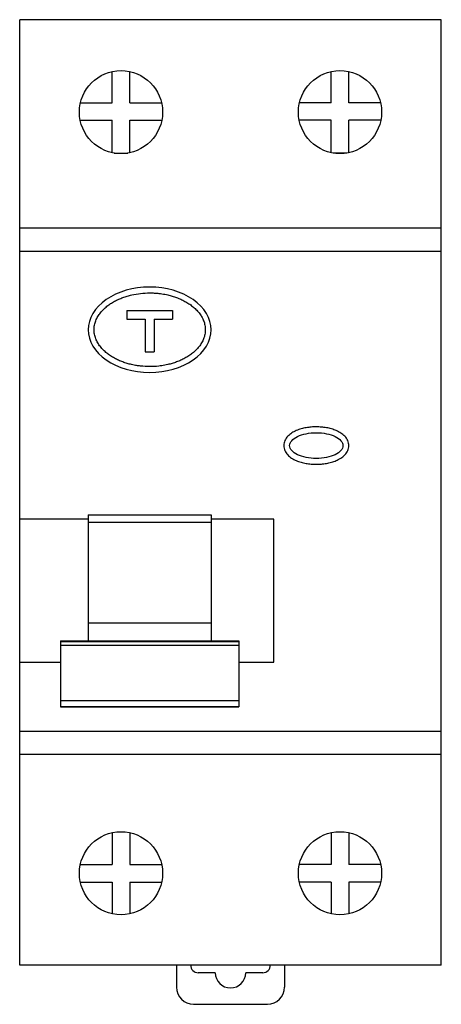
# Model space of a CAD drawing. Header units: millimetres. Extents: x 0 to 36, y -3.4 to 80.8.
import ezdxf

# ---------------------------------------------------------------- set-up
doc = ezdxf.new("R2010")
doc.units = ezdxf.units.MM

msp = doc.modelspace()

# ---------------------------------------------------------------- linework, layer by layer
at = {"color": 7, "linetype": 'Continuous', "lineweight": 25}
for p, q in [((0, 0), (0, 80.8)), ((36, 80.8), (0, 80.8)), ((36, 0), (36, 80.8)), ((7.9, 73.7), (7.9, 76.37)), ((9.4, 73.7), (9.4, 76.37)), ((26.6, 73.7), (26.6, 76.37)), ((28.1, 73.7), (28.1, 76.37)), ((5.191, 73.7), (7.9, 73.7)), ((9.4, 73.7), (12.109, 73.7)), ((26.6, 73.7), (23.891, 73.7)), ((30.809, 73.7), (28.1, 73.7)), ((5.17, 72.2), (7.9, 72.2)), ((7.9, 69.43), (7.9, 72.2)), ((9.4, 72.2), (12.13, 72.2)), ((9.4, 69.43), (9.4, 72.2)), ((26.6, 72.2), (23.87, 72.2)), ((26.6, 69.43), (26.6, 72.2)), ((30.83, 72.2), (28.1, 72.2)), ((28.1, 69.43), (28.1, 72.2)), ((8.056, 69.4), (9.244, 69.4)), ((27.944, 69.4), (26.756, 69.4)), ((0, 63), (36, 63)), ((36, 61), (0, 61)), ((9.15, 55.95), (13.05, 55.95)), ((9.15, 55.95), (9.15, 55.2)), ((13.05, 55.95), (13.05, 55.2)), ((9.15, 55.2), (10.725, 55.2)), ((10.725, 55.2), (10.725, 52.4)), ((11.475, 55.2), (11.475, 52.4)), ((11.475, 55.2), (13.05, 55.2)), ((10.725, 52.4), (11.475, 52.4)), ((5.85, 38.107), (0, 38.107)), ((5.85, 38.477), (5.85, 27.72)), ((5.85, 38.477), (16.35, 38.477)), ((16.35, 38.477), (16.35, 27.72)), ((21.7, 38.107), (16.35, 38.107)), ((21.7, 25.893), (21.7, 38.107)), ((5.85, 37.857), (16.35, 37.857)), ((5.85, 29.263), (16.35, 29.263)), ((3.475, 27.72), (3.475, 22.082)), ((3.475, 27.72), (18.725, 27.72)), ((18.725, 27.636), (3.475, 27.636)), ((3.475, 27.332), (18.725, 27.332)), ((18.725, 27.72), (18.725, 22.082)), ((0, 25.893), (3.475, 25.893)), ((18.725, 25.893), (21.7, 25.893)), ((3.475, 22.602), (18.725, 22.602)), ((3.475, 22.104), (18.725, 22.104)), ((3.475, 22.082), (18.725, 22.082)), ((0, 20), (36, 20)), ((36, 18), (0, 18)), ((7.9, 11.32), (7.9, 8.6)), ((9.4, 11.32), (9.4, 8.6)), ((26.6, 11.32), (26.6, 8.6)), ((28.1, 11.32), (28.1, 8.6)), ((5.18, 8.6), (7.9, 8.6)), ((9.4, 8.6), (12.12, 8.6)), ((26.6, 8.6), (23.88, 8.6)), ((30.82, 8.6), (28.1, 8.6)), ((5.18, 7.1), (7.9, 7.1)), ((7.9, 7.1), (7.9, 4.38)), ((9.4, 7.1), (9.4, 4.38)), ((9.4, 7.1), (12.12, 7.1)), ((26.6, 7.1), (23.88, 7.1)), ((26.6, 7.1), (26.6, 4.38)), ((28.1, 7.1), (28.1, 4.38)), ((30.82, 7.1), (28.1, 7.1)), ((36, 0), (0, 0)), ((13.381, 0), (13.381, -1.877)), ((22.619, 0), (22.619, -1.877)), ((16.7, -0.65), (15.25, -0.65)), ((20.75, -0.65), (19.3, -0.65)), ((14.854, -3.35), (21.146, -3.35))]:
    msp.add_line(p, q, dxfattribs=at)
for centre in [(8.65, 72.9), (27.35, 72.9), (8.65, 7.85), (27.35, 7.85)]:
    msp.add_circle(centre, 3.55, dxfattribs=at)
for centre, radius, start, end in [((15.25, 0), 0.65, 180, 270), ((18, -0.65), 1.3, 180, 0), ((20.75, 0), 0.65, 270, 0), ((14.854, -1.877), 1.473, 180, 270), ((21.146, -1.877), 1.473, 270, 0)]:
    msp.add_arc(centre, radius, start, end, dxfattribs=at)
for points, knots in [([(16.35, 54.3), (16.35, 53.332), (15.797, 52.404), (13.828, 51.035), (12.492, 50.65), (9.708, 50.65), (8.372, 51.035), (6.403, 52.404), (5.85, 53.332), (5.85, 55.268), (6.403, 56.196), (8.372, 57.565), (9.708, 57.95), (12.492, 57.95), (13.828, 57.565), (15.797, 56.196), (16.35, 55.268), (16.35, 54.3)], [0, 0, 0, 0, 0.125, 0.125, 0.25, 0.25, 0.375, 0.375, 0.5, 0.5, 0.625, 0.625, 0.75, 0.75, 0.875, 0.875, 1, 1, 1, 1]), ([(15.85, 54.3), (15.85, 54.43), (15.825, 54.692), (15.714, 55.07), (15.541, 55.425), (15.318, 55.749), (15.056, 56.042), (14.762, 56.303), (14.445, 56.533), (14.109, 56.734), (13.758, 56.909), (13.396, 57.057), (13.025, 57.18), (12.691, 57.268), (12.312, 57.348), (11.927, 57.406), (11.495, 57.443), (10.975, 57.457), (10.326, 57.422), (9.685, 57.314), (9.182, 57.182), (8.811, 57.059), (8.449, 56.912), (8.099, 56.739), (7.763, 56.538), (7.445, 56.309), (7.151, 56.049), (6.888, 55.757), (6.663, 55.434), (6.489, 55.079), (6.377, 54.701), (6.337, 54.307), (6.374, 53.913), (6.484, 53.532), (6.657, 53.178), (6.879, 52.853), (7.142, 52.561), (7.435, 52.3), (7.752, 52.069), (8.088, 51.867), (8.439, 51.693), (8.801, 51.544), (9.171, 51.421), (9.565, 51.317), (9.949, 51.241), (10.465, 51.171), (11.097, 51.136), (11.705, 51.169), (12.221, 51.236), (12.605, 51.309), (13.024, 51.42), (13.394, 51.543), (13.756, 51.69), (14.107, 51.864), (14.443, 52.066), (14.76, 52.296), (15.054, 52.556), (15.316, 52.848), (15.54, 53.173), (15.713, 53.527), (15.806, 53.844), (15.844, 54.103), (15.85, 54.235), (15.85, 54.3)], [0, 0, 0, 0, 0.015602, 0.031328, 0.046976, 0.062698, 0.078306, 0.094006, 0.109663, 0.125253, 0.140886, 0.156575, 0.172138, 0.187625, 0.19794, 0.21861, 0.234211, 0.249867, 0.280916, 0.311934, 0.327571, 0.343226, 0.358789, 0.374332, 0.389947, 0.405654, 0.421254, 0.436888, 0.452624, 0.468313, 0.484011, 0.499676, 0.515486, 0.531143, 0.546867, 0.562512, 0.578171, 0.593878, 0.609479, 0.625109, 0.640811, 0.6564, 0.671929, 0.687465, 0.705303, 0.718743, 0.749885, 0.781024, 0.791474, 0.812303, 0.82784, 0.843367, 0.85895, 0.874649, 0.890274, 0.90585, 0.921515, 0.937217, 0.95284, 0.968591, 0.984266, 0.99217, 1, 1, 1, 1]), ([(28.1, 44.4), (28.1, 44.326), (28.084, 44.178), (28.014, 43.967), (27.906, 43.773), (27.72, 43.543), (27.479, 43.351), (27.224, 43.205), (26.959, 43.081), (26.622, 42.964), (26.194, 42.868), (25.759, 42.812), (25.322, 42.794), (24.884, 42.812), (24.449, 42.869), (24.02, 42.967), (23.605, 43.112), (23.277, 43.282), (23.04, 43.456), (22.878, 43.607), (22.74, 43.779), (22.633, 43.974), (22.565, 44.185), (22.542, 44.407), (22.567, 44.628), (22.638, 44.839), (22.748, 45.032), (22.888, 45.203), (23.05, 45.353), (23.288, 45.524), (23.616, 45.693), (24.031, 45.836), (24.458, 45.933), (24.892, 45.988), (25.329, 46.006), (25.766, 45.987), (26.2, 45.931), (26.626, 45.835), (27.04, 45.69), (27.368, 45.52), (27.606, 45.348), (27.768, 45.197), (27.907, 45.026), (28.015, 44.832), (28.073, 44.656), (28.096, 44.51), (28.1, 44.437), (28.1, 44.4)], [0, 0, 0, 0, 0.0157539, 0.0314621, 0.0472053, 0.0629744, 0.0942336, 0.1121961, 0.125571, 0.1567537, 0.1880608, 0.2191099, 0.250128, 0.2813417, 0.3125726, 0.3436723, 0.3749753, 0.406267, 0.4219974, 0.4376231, 0.453334, 0.4689995, 0.4847437, 0.5004759, 0.5161448, 0.5318785, 0.5475599, 0.5632893, 0.5789015, 0.5946155, 0.6257816, 0.6570402, 0.688165, 0.7191469, 0.7502466, 0.7814547, 0.8124094, 0.8433291, 0.8745701, 0.905921, 0.9216373, 0.9372171, 0.9528992, 0.9685997, 0.9843475, 0.9921798, 1, 1, 1, 1]), ([(27.6, 44.4), (27.6, 44.692), (27.36, 44.972), (26.507, 45.384), (25.928, 45.5), (24.722, 45.5), (24.143, 45.384), (23.29, 44.972), (23.05, 44.692), (23.05, 44.108), (23.29, 43.828), (24.143, 43.416), (24.722, 43.3), (25.928, 43.3), (26.507, 43.416), (27.36, 43.828), (27.6, 44.108), (27.6, 44.4)], [0, 0, 0, 0, 0.125, 0.125, 0.25, 0.25, 0.375, 0.375, 0.5, 0.5, 0.625, 0.625, 0.75, 0.75, 0.875, 0.875, 1, 1, 1, 1])]:
    msp.add_open_spline(points, degree=3, knots=knots, dxfattribs=at)

doc.saveas('drawing.dxf')
